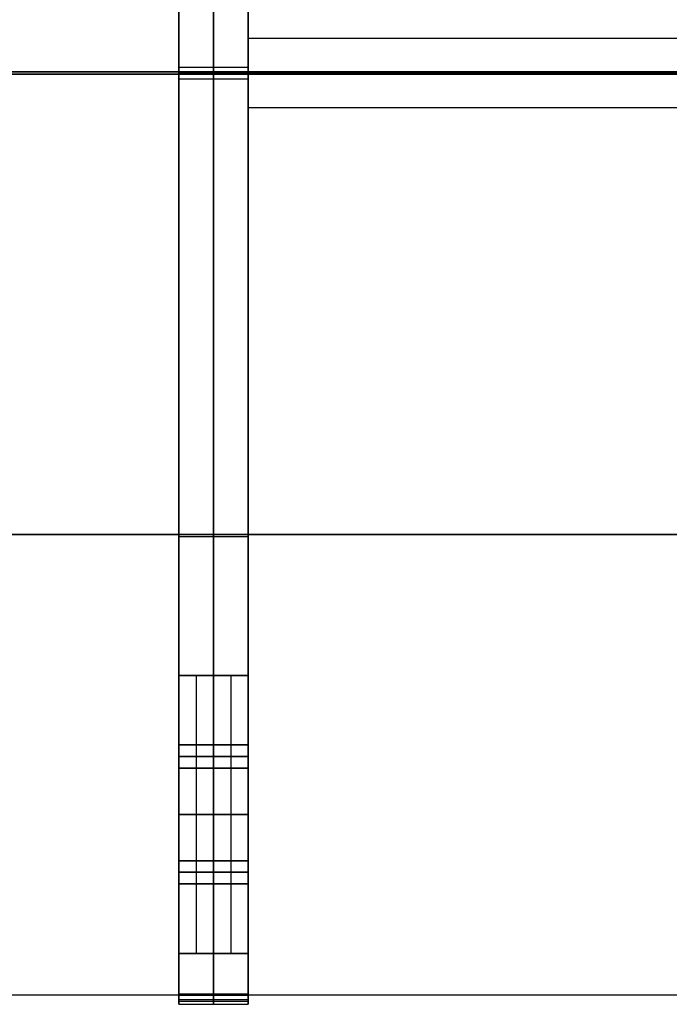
# Model space of a CAD drawing. Header units: millimetres. Extents: x -1100 to 1100, y -404 to 400.
# Tile 6 of 8: x 539 to 820, y -404 to 21. Entities that reach past the tile are written whole.
import ezdxf

# ---------------------------------------------------------------- set-up
doc = ezdxf.new("R2010")
doc.units = ezdxf.units.MM
doc.layers.add('Défaut', color=7, linetype='Continuous', true_color=0x000000)

msp = doc.modelspace()

# ---------------------------------------------------------------- linework, layer by layer
at = {"layer": 'Défaut'}
for p, q in [((622.71, 378.41, 700.04), (622.71, -381.59, 700.04)), ((622.71, 378.41, 580.04), (622.71, -381.59, 580.04)), ((622.71, 378.41, 320.04), (622.71, -381.59, 320.04)), ((622.71, 378.41, 200.04), (622.71, -381.59, 200.04)), ((1100, -1.09, 719.82), (-1100, -1.09, 719.82)), ((1100, -2.09, 719.82), (-1100, -2.09, 719.82)), ((607.69, -1.59, 700.32), (607.69, -1.59, 714.32)), ((637.71, -1.59, 700.04), (607.71, -1.59, 700.04)), ((637.71, -1.59, 580.04), (607.71, -1.59, 580.04)), ((637.71, -1.59, 320.04), (607.71, -1.59, 320.04)), ((637.71, -1.59, 200.04), (607.71, -1.59, 200.04)), ((637.69, -1.59, 700.32), (637.69, -1.59, 714.32)), ((978.25, -1.59, 320.04), (637.71, -1.59, 320.04)), ((978.25, -1.59, 200.04), (637.71, -1.59, 200.04)), ((978.25, -1.59, 700.04), (637.71, -1.59, 700.04)), ((978.25, -1.59, 580.04), (637.71, -1.59, 580.04)), ((-1100, -200.84, 704.82), (1100, -200.84, 704.82)), ((1100, -200.84, 734.82), (-1100, -200.84, 734.82)), ((607.71, -261.59, 350.04), (637.71, -261.59, 350.04)), ((622.71, -261.59, 0.04), (622.71, -261.59, 200.04)), ((622.71, -261.59, 280.99), (622.71, -261.59, 700.04)), ((607.71, -291.59, 615.04), (637.71, -291.59, 615.04)), ((607.71, -301.59, 615.04), (607.71, -291.59, 615.04)), ((607.71, -291.59, 235.04), (637.71, -291.59, 235.04)), ((607.71, -301.59, 235.04), (607.71, -291.59, 235.04)), ((622.71, -291.59, 615.04), (607.71, -291.59, 615.04)), ((622.71, -291.59, 235.04), (607.71, -291.59, 235.04)), ((607.71, -291.59, 235.04), (607.71, -301.59, 235.04)), ((607.71, -291.59, 615.04), (607.71, -301.59, 615.04)), ((622.71, -301.59, 610.04), (622.71, -291.59, 610.04)), ((622.71, -291.59, 620.04), (622.71, -291.59, 610.04)), ((622.71, -301.59, 620.04), (622.71, -291.59, 620.04)), ((622.71, -301.59, 230.04), (622.71, -291.59, 230.04)), ((622.71, -291.59, 240.04), (622.71, -291.59, 230.04)), ((622.71, -301.59, 240.04), (622.71, -291.59, 240.04)), ((622.71, -291.59, 610.04), (622.71, -301.59, 610.04)), ((622.71, -291.59, 620.04), (622.71, -291.59, 610.04)), ((637.71, -291.59, 615.04), (622.71, -291.59, 615.04)), ((622.71, -301.59, 620.04), (622.71, -291.59, 620.04)), ((622.71, -291.59, 230.04), (622.71, -301.59, 230.04)), ((622.71, -291.59, 240.04), (622.71, -291.59, 230.04)), ((622.71, -301.59, 240.04), (622.71, -291.59, 240.04)), ((637.71, -291.59, 235.04), (622.71, -291.59, 235.04)), ((637.71, -291.59, 615.04), (637.71, -301.59, 615.04)), ((637.71, -291.59, 235.04), (637.71, -301.59, 235.04)), ((637.71, -291.59, 235.04), (637.71, -301.59, 235.04)), ((637.71, -291.59, 615.04), (637.71, -301.59, 615.04)), ((607.71, -296.59, 610.04), (637.71, -296.59, 610.04)), ((637.71, -296.59, 620.04), (607.71, -296.59, 620.04)), ((607.71, -296.59, 610.04), (607.71, -296.59, 620.04)), ((607.71, -296.59, 230.04), (637.71, -296.59, 230.04)), ((637.71, -296.59, 240.04), (607.71, -296.59, 240.04)), ((607.71, -296.59, 230.04), (607.71, -296.59, 240.04)), ((622.71, -296.59, 610.04), (607.71, -296.59, 610.04)), ((622.71, -296.59, 620.04), (607.71, -296.59, 620.04)), ((622.71, -296.59, 230.04), (607.71, -296.59, 230.04)), ((622.71, -296.59, 240.04), (607.71, -296.59, 240.04)), ((607.71, -296.59, 240.04), (607.71, -296.59, 230.04)), ((607.71, -296.59, 620.04), (607.71, -296.59, 610.04)), ((637.71, -296.59, 610.04), (622.71, -296.59, 610.04)), ((637.71, -296.59, 620.04), (622.71, -296.59, 620.04)), ((637.71, -296.59, 230.04), (622.71, -296.59, 230.04)), ((637.71, -296.59, 240.04), (622.71, -296.59, 240.04)), ((637.71, -296.59, 610.04), (637.71, -296.59, 620.04)), ((637.71, -296.59, 230.04), (637.71, -296.59, 240.04)), ((637.71, -296.59, 240.04), (637.71, -296.59, 230.04)), ((637.71, -296.59, 620.04), (637.71, -296.59, 610.04)), ((607.71, -301.59, 615.04), (637.71, -301.59, 615.04)), ((607.71, -301.59, 235.04), (637.71, -301.59, 235.04)), ((622.71, -301.59, 615.04), (607.71, -301.59, 615.04)), ((622.71, -301.59, 235.04), (607.71, -301.59, 235.04)), ((622.71, -301.59, 610.04), (622.71, -301.59, 620.04)), ((622.71, -301.59, 230.04), (622.71, -301.59, 240.04)), ((622.71, -301.59, 610.04), (622.71, -301.59, 620.04)), ((637.71, -301.59, 615.04), (622.71, -301.59, 615.04)), ((622.71, -301.59, 230.04), (622.71, -301.59, 240.04)), ((637.71, -301.59, 235.04), (622.71, -301.59, 235.04)), ((607.71, -341.59, 665.04), (637.71, -341.59, 665.04)), ((607.71, -351.59, 665.04), (607.71, -341.59, 665.04)), ((607.71, -341.59, 285.04), (637.71, -341.59, 285.04)), ((607.71, -351.59, 285.04), (607.71, -341.59, 285.04)), ((607.71, -341.59, 665.04), (622.71, -341.59, 665.04)), ((607.71, -341.59, 285.04), (622.71, -341.59, 285.04)), ((607.71, -341.59, 285.04), (607.71, -351.59, 285.04)), ((607.71, -341.59, 665.04), (607.71, -351.59, 665.04)), ((622.71, -351.59, 670.04), (622.71, -341.59, 670.04)), ((622.71, -341.59, 670.04), (622.71, -341.59, 660.04)), ((622.71, -351.59, 660.04), (622.71, -341.59, 660.04)), ((622.71, -351.59, 290.04), (622.71, -341.59, 290.04)), ((622.71, -341.59, 290.04), (622.71, -341.59, 280.04)), ((622.71, -351.59, 280.04), (622.71, -341.59, 280.04)), ((622.71, -341.59, 670.04), (622.71, -351.59, 670.04)), ((622.71, -341.59, 660.04), (622.71, -341.59, 670.04)), ((622.71, -341.59, 665.04), (637.71, -341.59, 665.04)), ((622.71, -351.59, 660.04), (622.71, -341.59, 660.04)), ((622.71, -341.59, 290.04), (622.71, -351.59, 290.04)), ((622.71, -341.59, 280.04), (622.71, -341.59, 290.04)), ((622.71, -351.59, 280.04), (622.71, -341.59, 280.04)), ((622.71, -341.59, 285.04), (637.71, -341.59, 285.04)), ((637.71, -341.59, 665.04), (637.71, -351.59, 665.04)), ((637.71, -341.59, 285.04), (637.71, -351.59, 285.04)), ((637.71, -341.59, 285.04), (637.71, -351.59, 285.04)), ((637.71, -341.59, 665.04), (637.71, -351.59, 665.04)), ((637.71, -346.59, 670.04), (607.71, -346.59, 670.04)), ((607.71, -346.59, 660.04), (637.71, -346.59, 660.04)), ((607.71, -346.59, 660.04), (607.71, -346.59, 670.04)), ((637.71, -346.59, 290.04), (607.71, -346.59, 290.04)), ((607.71, -346.59, 280.04), (637.71, -346.59, 280.04)), ((607.71, -346.59, 280.04), (607.71, -346.59, 290.04)), ((607.71, -346.59, 670.04), (622.71, -346.59, 670.04)), ((607.71, -346.59, 660.04), (622.71, -346.59, 660.04)), ((607.71, -346.59, 290.04), (622.71, -346.59, 290.04)), ((607.71, -346.59, 280.04), (622.71, -346.59, 280.04)), ((607.71, -346.59, 290.04), (607.71, -346.59, 280.04)), ((607.71, -346.59, 670.04), (607.71, -346.59, 660.04)), ((622.71, -346.59, 670.04), (637.71, -346.59, 670.04)), ((622.71, -346.59, 660.04), (637.71, -346.59, 660.04)), ((622.71, -346.59, 290.04), (637.71, -346.59, 290.04)), ((622.71, -346.59, 280.04), (637.71, -346.59, 280.04)), ((637.71, -346.59, 660.04), (637.71, -346.59, 670.04)), ((637.71, -346.59, 280.04), (637.71, -346.59, 290.04)), ((637.71, -346.59, 290.04), (637.71, -346.59, 280.04)), ((637.71, -346.59, 670.04), (637.71, -346.59, 660.04)), ((607.71, -351.59, 665.04), (637.71, -351.59, 665.04)), ((607.71, -351.59, 285.04), (637.71, -351.59, 285.04)), ((607.71, -351.59, 665.04), (622.71, -351.59, 665.04)), ((607.71, -351.59, 285.04), (622.71, -351.59, 285.04)), ((622.71, -351.59, 660.04), (622.71, -351.59, 670.04)), ((622.71, -351.59, 280.04), (622.71, -351.59, 290.04)), ((622.71, -351.59, 670.04), (622.71, -351.59, 660.04)), ((622.71, -351.59, 665.04), (637.71, -351.59, 665.04)), ((622.71, -351.59, 290.04), (622.71, -351.59, 280.04)), ((622.71, -351.59, 285.04), (637.71, -351.59, 285.04)), ((607.71, -381.59, 350.04), (637.71, -381.59, 350.04)), ((622.71, -381.59, 0.04), (622.71, -381.59, 200.04)), ((622.71, -381.59, 280.99), (622.71, -381.59, 700.04)), ((1100, -399.59, 719.82), (-1100, -399.59, 719.82)), ((607.69, -403.59, 716.32), (607.69, -399.59, 716.32)), ((637.69, -403.59, 716.32), (637.69, -399.59, 716.32))]:
    msp.add_line(p, q, dxfattribs=at)
for points in [[(607.69, -399.09, 700.32), (607.69, -1.59, 700.32), (607.69, 395.91, 700.32)], [(607.69, 395.91, 704.32), (607.69, 198.41, 704.32), (607.69, 0.91, 704.32)], [(622.69, -399.09, 700.32), (622.69, -1.59, 700.32), (622.69, 395.91, 700.32)], [(622.69, 395.91, 704.32), (622.69, 198.41, 704.32), (622.69, 0.91, 704.32)], [(637.69, -399.09, 700.32), (637.69, -1.59, 700.32), (637.69, 395.91, 700.32)], [(637.69, 395.91, 704.32), (637.69, 198.41, 704.32), (637.69, 0.91, 704.32)], [(637.71, 378.41, 700.04), (637.71, -1.59, 700.04), (637.71, -381.59, 700.04)], [(637.71, 378.41, 580.04), (637.71, -1.59, 580.04), (637.71, -381.59, 580.04)], [(637.71, 378.41, 640.04), (637.71, -1.59, 640.04), (637.71, -381.59, 640.04)], [(637.71, 378.41, 320.04), (637.71, -1.59, 320.04), (637.71, -381.59, 320.04)], [(637.71, 378.41, 200.04), (637.71, -1.59, 200.04), (637.71, -381.59, 200.04)], [(637.71, 378.41, 260.04), (637.71, -1.59, 260.04), (637.71, -381.59, 260.04)], [(607.71, -261.59, 700.04), (607.71, -1.59, 700.04), (607.71, 258.41, 700.04)], [(607.71, -261.59, 580.04), (607.71, -1.59, 580.04), (607.71, 258.41, 580.04)], [(607.71, -261.59, 640.04), (607.71, -1.59, 640.04), (607.71, 258.41, 640.04)], [(607.71, -261.59, 320.04), (607.71, -1.59, 320.04), (607.71, 258.41, 320.04)], [(607.71, -261.59, 200.04), (607.71, -1.59, 200.04), (607.71, 258.41, 200.04)], [(607.71, -261.59, 260.04), (607.71, -1.59, 260.04), (607.71, 258.41, 260.04)], [(637.71, -16.59, 320.04), (637.71, -1.59, 320.04), (637.71, 13.41, 320.04)], [(637.71, 13.41, 320.04), (637.71, 13.41, 260.04), (637.71, 13.41, 200.04)], [(637.71, -16.59, 200.04), (637.71, -1.59, 200.04), (637.71, 13.41, 200.04)], [(637.71, 13.41, 320.04), (827.71, 13.41, 320.04), (1017.71, 13.41, 320.04)], [(637.71, 13.41, 200.04), (827.71, 13.41, 200.04), (1017.71, 13.41, 200.04)], [(637.71, -16.59, 260.04), (637.71, -1.59, 260.04), (637.71, 13.41, 260.04)], [(637.71, 13.41, 260.04), (827.71, 13.41, 260.04), (1017.71, 13.41, 260.04)], [(637.71, -16.59, 700.04), (637.71, -1.59, 700.04), (637.71, 13.41, 700.04)], [(637.71, 13.41, 700.04), (637.71, 13.41, 640.04), (637.71, 13.41, 580.04)], [(637.71, -16.59, 580.04), (637.71, -1.59, 580.04), (637.71, 13.41, 580.04)], [(637.71, 13.41, 700.04), (827.71, 13.41, 700.04), (1017.71, 13.41, 700.04)], [(637.71, 13.41, 580.04), (827.71, 13.41, 580.04), (1017.71, 13.41, 580.04)], [(637.71, -16.59, 640.04), (637.71, -1.59, 640.04), (637.71, 13.41, 640.04)], [(637.71, 13.41, 640.04), (827.71, 13.41, 640.04), (1017.71, 13.41, 640.04)], [(607.69, 0.91, 704.32), (622.69, 0.91, 704.32), (637.69, 0.91, 704.32)], [(607.69, 0.91, 704.32), (607.69, 0.91, 709.32), (607.69, 0.91, 714.32)], [(607.69, 0.91, 714.32), (622.69, 0.91, 714.32), (637.69, 0.91, 714.32)], [(607.69, 0.91, 714.32), (607.69, -1.59, 714.32), (607.69, -4.09, 714.32)], [(607.69, 0.91, 709.32), (622.69, 0.91, 709.32), (637.69, 0.91, 709.32)], [(622.69, 0.91, 704.32), (622.69, 0.91, 709.32), (622.69, 0.91, 714.32)], [(622.69, 0.91, 714.32), (622.69, -1.59, 714.32), (622.69, -4.09, 714.32)], [(637.69, 0.91, 704.32), (637.69, 0.91, 709.32), (637.69, 0.91, 714.32)], [(637.69, 0.91, 714.32), (637.69, -1.59, 714.32), (637.69, -4.09, 714.32)], [(-1100, -1.09, 704.82), (0, -1.09, 704.82), (1100, -1.09, 704.82)], [(1100, -1.09, 734.82), (0, -1.09, 734.82), (-1100, -1.09, 734.82)], [(-1100, -2.09, 704.82), (0, -2.09, 704.82), (1100, -2.09, 704.82)], [(1100, -2.09, 734.82), (0, -2.09, 734.82), (-1100, -2.09, 734.82)], [(607.69, -1.59, 700.32), (622.69, -1.59, 700.32), (637.69, -1.59, 700.32)], [(607.69, -1.59, 714.32), (622.69, -1.59, 714.32), (637.69, -1.59, 714.32)], [(607.69, -4.09, 714.32), (622.69, -4.09, 714.32), (637.69, -4.09, 714.32)], [(607.69, -4.09, 714.32), (607.69, -4.09, 709.32), (607.69, -4.09, 704.32)], [(607.69, -4.09, 704.32), (622.69, -4.09, 704.32), (637.69, -4.09, 704.32)], [(607.69, -4.09, 704.32), (607.69, -201.59, 704.32), (607.69, -399.09, 704.32)], [(607.69, -4.09, 709.32), (622.69, -4.09, 709.32), (637.69, -4.09, 709.32)], [(607.71, -1.59, 700.04), (607.71, -1.59, 640.04), (607.71, -1.59, 580.04)], [(607.71, -1.59, 320.04), (607.71, -1.59, 260.04), (607.71, -1.59, 200.04)], [(622.69, -4.09, 714.32), (622.69, -4.09, 709.32), (622.69, -4.09, 704.32)], [(622.69, -4.09, 704.32), (622.69, -201.59, 704.32), (622.69, -399.09, 704.32)], [(637.69, -4.09, 714.32), (637.69, -4.09, 709.32), (637.69, -4.09, 704.32)], [(637.69, -4.09, 704.32), (637.69, -201.59, 704.32), (637.69, -399.09, 704.32)], [(637.71, -1.59, 320.04), (637.71, -1.59, 260.04), (637.71, -1.59, 200.04)], [(637.71, -1.59, 700.04), (637.71, -1.59, 640.04), (637.71, -1.59, 580.04)], [(637.71, -1.59, 700.04), (637.71, -1.59, 640.04), (637.71, -1.59, 580.04)], [(637.71, -1.59, 320.04), (637.71, -1.59, 260.04), (637.71, -1.59, 200.04)], [(897.71, -16.59, 320.04), (767.71, -16.59, 320.04), (637.71, -16.59, 320.04)], [(637.71, -16.59, 320.04), (637.71, -16.59, 260.04), (637.71, -16.59, 200.04)], [(897.71, -16.59, 200.04), (767.71, -16.59, 200.04), (637.71, -16.59, 200.04)], [(897.71, -16.59, 260.04), (767.71, -16.59, 260.04), (637.71, -16.59, 260.04)], [(897.71, -16.59, 700.04), (767.71, -16.59, 700.04), (637.71, -16.59, 700.04)], [(637.71, -16.59, 700.04), (637.71, -16.59, 640.04), (637.71, -16.59, 580.04)], [(897.71, -16.59, 580.04), (767.71, -16.59, 580.04), (637.71, -16.59, 580.04)], [(897.71, -16.59, 640.04), (767.71, -16.59, 640.04), (637.71, -16.59, 640.04)], [(767.71, -16.59, 320.04), (767.71, -16.59, 260.04), (767.71, -16.59, 200.04)], [(767.71, -16.59, 700.04), (767.71, -16.59, 640.04), (767.71, -16.59, 580.04)], [(607.69, -201.59, 704.32), (622.69, -201.59, 704.32), (637.69, -201.59, 704.32)], [(622.71, -261.59, 700.04), (615.21, -261.59, 700.04), (607.71, -261.59, 700.04)], [(607.71, -261.59, 700.04), (607.71, -261.59, 640.04), (607.71, -261.59, 580.04)], [(622.71, -261.59, 580.04), (615.21, -261.59, 580.04), (607.71, -261.59, 580.04)], [(622.71, -261.59, 640.04), (615.21, -261.59, 640.04), (607.71, -261.59, 640.04)], [(622.71, -261.59, 700.04), (615.21, -261.59, 700.04), (607.71, -261.59, 700.04)], [(607.71, -261.59, 700.04), (607.71, -321.59, 700.04), (607.71, -381.59, 700.04)], [(607.71, -261.59, 700.04), (607.71, -261.59, 350.04), (607.71, -261.59, 0.04)], [(607.71, -261.59, 0.04), (607.71, -321.59, 0.04), (607.71, -381.59, 0.04)], [(607.71, -261.59, 0.04), (622.71, -261.59, 0.04), (637.71, -261.59, 0.04)], [(607.71, -261.59, 350.04), (607.71, -321.59, 350.04), (607.71, -381.59, 350.04)], [(622.71, -261.59, 320.04), (615.21, -261.59, 320.04), (607.71, -261.59, 320.04)], [(607.71, -261.59, 320.04), (607.71, -261.59, 260.04), (607.71, -261.59, 200.04)], [(622.71, -261.59, 200.04), (615.21, -261.59, 200.04), (607.71, -261.59, 200.04)], [(622.71, -261.59, 260.04), (615.21, -261.59, 260.04), (607.71, -261.59, 260.04)], [(615.21, -261.59, 700.04), (615.21, -261.59, 640.04), (615.21, -261.59, 580.04)], [(615.21, -261.59, 700.04), (615.21, -321.59, 700.04), (615.21, -381.59, 700.04)], [(615.21, -261.59, 320.04), (615.21, -261.59, 260.04), (615.21, -261.59, 200.04)], [(622.71, -381.59, 700.04), (622.71, -321.59, 700.04), (622.71, -261.59, 700.04)], [(622.71, -261.59, 700.04), (622.71, -261.59, 640.04), (622.71, -261.59, 580.04)], [(622.71, -381.59, 580.04), (622.71, -321.59, 580.04), (622.71, -261.59, 580.04)], [(622.71, -381.59, 640.04), (622.71, -321.59, 640.04), (622.71, -261.59, 640.04)], [(637.71, -261.59, 580.04), (630.21, -261.59, 580.04), (622.71, -261.59, 580.04)], [(622.71, -261.59, 580.04), (622.71, -321.59, 580.04), (622.71, -381.59, 580.04)], [(622.71, -261.59, 580.04), (622.71, -261.59, 640.04), (622.71, -261.59, 700.04)], [(622.71, -261.59, 700.04), (622.71, -321.59, 700.04), (622.71, -381.59, 700.04)], [(637.71, -261.59, 200.04), (630.21, -261.59, 200.04), (622.71, -261.59, 200.04)], [(622.71, -261.59, 200.04), (622.71, -321.59, 200.04), (622.71, -381.59, 200.04)], [(622.71, -261.59, 200.04), (622.71, -261.59, 260.04), (622.71, -261.59, 320.04)], [(622.71, -261.59, 320.04), (622.71, -321.59, 320.04), (622.71, -381.59, 320.04)], [(622.71, -261.59, 320.04), (630.21, -261.59, 320.04), (637.71, -261.59, 320.04)], [(622.71, -261.59, 640.04), (622.71, -321.59, 640.04), (622.71, -381.59, 640.04)], [(622.71, -261.59, 0.04), (622.71, -321.59, 0.04), (622.71, -381.59, 0.04)], [(622.71, -261.59, 260.04), (622.71, -321.59, 260.04), (622.71, -381.59, 260.04)], [(622.71, -381.59, 320.04), (622.71, -321.59, 320.04), (622.71, -261.59, 320.04)], [(622.71, -261.59, 320.04), (622.71, -261.59, 260.04), (622.71, -261.59, 200.04)], [(622.71, -381.59, 200.04), (622.71, -321.59, 200.04), (622.71, -261.59, 200.04)], [(622.71, -381.59, 260.04), (622.71, -321.59, 260.04), (622.71, -261.59, 260.04)], [(630.21, -261.59, 580.04), (630.21, -321.59, 580.04), (630.21, -381.59, 580.04)], [(630.21, -261.59, 200.04), (630.21, -321.59, 200.04), (630.21, -381.59, 200.04)], [(630.21, -261.59, 320.04), (630.21, -321.59, 320.04), (630.21, -381.59, 320.04)], [(637.71, -261.59, 320.04), (637.71, -261.59, 450.04), (637.71, -261.59, 580.04)], [(637.71, -261.59, 580.04), (637.71, -321.59, 580.04), (637.71, -381.59, 580.04)], [(637.71, -261.59, 320.04), (637.71, -321.59, 320.04), (637.71, -381.59, 320.04)], [(637.71, -261.59, 0.04), (637.71, -321.59, 0.04), (637.71, -381.59, 0.04)], [(637.71, -261.59, 0.04), (637.71, -261.59, 100.04), (637.71, -261.59, 200.04)], [(637.71, -261.59, 200.04), (637.71, -321.59, 200.04), (637.71, -381.59, 200.04)], [(637.71, -261.59, 450.04), (637.71, -321.59, 450.04), (637.71, -381.59, 450.04)], [(637.71, -261.59, 100.04), (637.71, -321.59, 100.04), (637.71, -381.59, 100.04)], [(607.71, -291.59, 610.04), (607.71, -296.59, 610.04), (607.71, -301.59, 610.04)], [(637.71, -291.59, 610.04), (622.71, -291.59, 610.04), (607.71, -291.59, 610.04)], [(607.71, -291.59, 620.04), (607.71, -291.59, 615.04), (607.71, -291.59, 610.04)], [(637.71, -291.59, 620.04), (622.71, -291.59, 620.04), (607.71, -291.59, 620.04)], [(607.71, -301.59, 620.04), (607.71, -296.59, 620.04), (607.71, -291.59, 620.04)], [(607.71, -291.59, 230.04), (607.71, -296.59, 230.04), (607.71, -301.59, 230.04)], [(637.71, -291.59, 230.04), (622.71, -291.59, 230.04), (607.71, -291.59, 230.04)], [(607.71, -291.59, 240.04), (607.71, -291.59, 235.04), (607.71, -291.59, 230.04)], [(637.71, -291.59, 240.04), (622.71, -291.59, 240.04), (607.71, -291.59, 240.04)], [(607.71, -301.59, 240.04), (607.71, -296.59, 240.04), (607.71, -291.59, 240.04)], [(607.71, -301.59, 610.04), (607.71, -296.59, 610.04), (607.71, -291.59, 610.04)], [(607.71, -291.59, 610.04), (607.71, -291.59, 615.04), (607.71, -291.59, 620.04)], [(607.71, -291.59, 620.04), (607.71, -296.59, 620.04), (607.71, -301.59, 620.04)], [(607.71, -291.59, 610.04), (615.21, -291.59, 610.04), (622.71, -291.59, 610.04)], [(607.71, -291.59, 620.04), (615.21, -291.59, 620.04), (622.71, -291.59, 620.04)], [(607.71, -301.59, 230.04), (607.71, -296.59, 230.04), (607.71, -291.59, 230.04)], [(607.71, -291.59, 230.04), (607.71, -291.59, 235.04), (607.71, -291.59, 240.04)], [(607.71, -291.59, 240.04), (607.71, -296.59, 240.04), (607.71, -301.59, 240.04)], [(607.71, -291.59, 230.04), (615.21, -291.59, 230.04), (622.71, -291.59, 230.04)], [(607.71, -291.59, 240.04), (615.21, -291.59, 240.04), (622.71, -291.59, 240.04)], [(607.71, -291.59, 230.04), (607.71, -291.59, 235.04), (607.71, -291.59, 240.04)], [(607.71, -291.59, 240.04), (622.71, -291.59, 240.04), (637.71, -291.59, 240.04)], [(607.71, -291.59, 230.04), (622.71, -291.59, 230.04), (637.71, -291.59, 230.04)], [(607.71, -291.59, 240.04), (607.71, -296.59, 240.04), (607.71, -301.59, 240.04)], [(607.71, -301.59, 230.04), (607.71, -296.59, 230.04), (607.71, -291.59, 230.04)], [(607.71, -291.59, 235.04), (622.71, -291.59, 235.04), (637.71, -291.59, 235.04)], [(607.71, -301.59, 610.04), (607.71, -296.59, 610.04), (607.71, -291.59, 610.04)], [(607.71, -291.59, 610.04), (622.71, -291.59, 610.04), (637.71, -291.59, 610.04)], [(607.71, -291.59, 610.04), (607.71, -291.59, 615.04), (607.71, -291.59, 620.04)], [(607.71, -291.59, 620.04), (622.71, -291.59, 620.04), (637.71, -291.59, 620.04)], [(607.71, -291.59, 620.04), (607.71, -296.59, 620.04), (607.71, -301.59, 620.04)], [(607.71, -291.59, 615.04), (622.71, -291.59, 615.04), (637.71, -291.59, 615.04)], [(622.71, -301.59, 610.04), (622.71, -296.59, 610.04), (622.71, -291.59, 610.04)], [(622.71, -291.59, 610.04), (622.71, -291.59, 615.04), (622.71, -291.59, 620.04)], [(622.71, -291.59, 620.04), (622.71, -296.59, 620.04), (622.71, -301.59, 620.04)], [(622.71, -291.59, 610.04), (630.21, -291.59, 610.04), (637.71, -291.59, 610.04)], [(622.71, -291.59, 620.04), (630.21, -291.59, 620.04), (637.71, -291.59, 620.04)], [(622.71, -291.59, 610.04), (622.71, -296.59, 610.04), (622.71, -301.59, 610.04)], [(622.71, -291.59, 620.04), (622.71, -291.59, 615.04), (622.71, -291.59, 610.04)], [(622.71, -301.59, 620.04), (622.71, -296.59, 620.04), (622.71, -291.59, 620.04)], [(622.71, -291.59, 230.04), (622.71, -296.59, 230.04), (622.71, -301.59, 230.04)], [(622.71, -291.59, 240.04), (622.71, -291.59, 235.04), (622.71, -291.59, 230.04)], [(622.71, -301.59, 240.04), (622.71, -296.59, 240.04), (622.71, -291.59, 240.04)], [(622.71, -301.59, 230.04), (622.71, -296.59, 230.04), (622.71, -291.59, 230.04)], [(622.71, -291.59, 230.04), (622.71, -291.59, 235.04), (622.71, -291.59, 240.04)], [(622.71, -291.59, 240.04), (622.71, -296.59, 240.04), (622.71, -301.59, 240.04)], [(622.71, -291.59, 230.04), (630.21, -291.59, 230.04), (637.71, -291.59, 230.04)], [(622.71, -291.59, 240.04), (630.21, -291.59, 240.04), (637.71, -291.59, 240.04)], [(622.71, -291.59, 230.04), (622.71, -291.59, 235.04), (622.71, -291.59, 240.04)], [(622.71, -291.59, 240.04), (622.71, -296.59, 240.04), (622.71, -301.59, 240.04)], [(622.71, -301.59, 230.04), (622.71, -296.59, 230.04), (622.71, -291.59, 230.04)], [(622.71, -301.59, 610.04), (622.71, -296.59, 610.04), (622.71, -291.59, 610.04)], [(622.71, -291.59, 610.04), (622.71, -291.59, 615.04), (622.71, -291.59, 620.04)], [(622.71, -291.59, 620.04), (622.71, -296.59, 620.04), (622.71, -301.59, 620.04)], [(637.71, -301.59, 610.04), (637.71, -296.59, 610.04), (637.71, -291.59, 610.04)], [(637.71, -291.59, 610.04), (637.71, -291.59, 615.04), (637.71, -291.59, 620.04)], [(637.71, -291.59, 620.04), (637.71, -296.59, 620.04), (637.71, -301.59, 620.04)], [(637.71, -301.59, 230.04), (637.71, -296.59, 230.04), (637.71, -291.59, 230.04)], [(637.71, -291.59, 230.04), (637.71, -291.59, 235.04), (637.71, -291.59, 240.04)], [(637.71, -291.59, 240.04), (637.71, -296.59, 240.04), (637.71, -301.59, 240.04)], [(637.71, -291.59, 610.04), (637.71, -296.59, 610.04), (637.71, -301.59, 610.04)], [(637.71, -291.59, 620.04), (637.71, -291.59, 615.04), (637.71, -291.59, 610.04)], [(637.71, -301.59, 620.04), (637.71, -296.59, 620.04), (637.71, -291.59, 620.04)], [(637.71, -291.59, 230.04), (637.71, -296.59, 230.04), (637.71, -301.59, 230.04)], [(637.71, -291.59, 240.04), (637.71, -291.59, 235.04), (637.71, -291.59, 230.04)], [(637.71, -301.59, 240.04), (637.71, -296.59, 240.04), (637.71, -291.59, 240.04)], [(637.71, -291.59, 230.04), (637.71, -291.59, 235.04), (637.71, -291.59, 240.04)], [(637.71, -291.59, 240.04), (637.71, -296.59, 240.04), (637.71, -301.59, 240.04)], [(637.71, -301.59, 230.04), (637.71, -296.59, 230.04), (637.71, -291.59, 230.04)], [(637.71, -301.59, 610.04), (637.71, -296.59, 610.04), (637.71, -291.59, 610.04)], [(637.71, -291.59, 610.04), (637.71, -291.59, 615.04), (637.71, -291.59, 620.04)], [(637.71, -291.59, 620.04), (637.71, -296.59, 620.04), (637.71, -301.59, 620.04)], [(607.71, -296.59, 240.04), (622.71, -296.59, 240.04), (637.71, -296.59, 240.04)], [(607.71, -296.59, 230.04), (622.71, -296.59, 230.04), (637.71, -296.59, 230.04)], [(607.71, -296.59, 610.04), (622.71, -296.59, 610.04), (637.71, -296.59, 610.04)], [(607.71, -296.59, 620.04), (622.71, -296.59, 620.04), (637.71, -296.59, 620.04)], [(607.71, -301.59, 610.04), (607.71, -301.59, 615.04), (607.71, -301.59, 620.04)], [(607.71, -301.59, 620.04), (622.71, -301.59, 620.04), (637.71, -301.59, 620.04)], [(637.71, -301.59, 610.04), (622.71, -301.59, 610.04), (607.71, -301.59, 610.04)], [(607.71, -301.59, 230.04), (607.71, -301.59, 235.04), (607.71, -301.59, 240.04)], [(607.71, -301.59, 240.04), (622.71, -301.59, 240.04), (637.71, -301.59, 240.04)], [(637.71, -301.59, 230.04), (622.71, -301.59, 230.04), (607.71, -301.59, 230.04)], [(607.71, -301.59, 620.04), (607.71, -301.59, 615.04), (607.71, -301.59, 610.04)], [(622.71, -301.59, 620.04), (615.21, -301.59, 620.04), (607.71, -301.59, 620.04)], [(607.71, -301.59, 610.04), (615.21, -301.59, 610.04), (622.71, -301.59, 610.04)], [(607.71, -301.59, 240.04), (607.71, -301.59, 235.04), (607.71, -301.59, 230.04)], [(622.71, -301.59, 240.04), (615.21, -301.59, 240.04), (607.71, -301.59, 240.04)], [(607.71, -301.59, 230.04), (615.21, -301.59, 230.04), (622.71, -301.59, 230.04)], [(607.71, -301.59, 240.04), (622.71, -301.59, 240.04), (637.71, -301.59, 240.04)], [(607.71, -301.59, 240.04), (607.71, -301.59, 235.04), (607.71, -301.59, 230.04)], [(607.71, -301.59, 230.04), (622.71, -301.59, 230.04), (637.71, -301.59, 230.04)], [(607.71, -301.59, 235.04), (622.71, -301.59, 235.04), (637.71, -301.59, 235.04)], [(607.71, -301.59, 610.04), (622.71, -301.59, 610.04), (637.71, -301.59, 610.04)], [(607.71, -301.59, 620.04), (622.71, -301.59, 620.04), (637.71, -301.59, 620.04)], [(607.71, -301.59, 620.04), (607.71, -301.59, 615.04), (607.71, -301.59, 610.04)], [(607.71, -301.59, 615.04), (622.71, -301.59, 615.04), (637.71, -301.59, 615.04)], [(622.71, -301.59, 620.04), (622.71, -301.59, 615.04), (622.71, -301.59, 610.04)], [(637.71, -301.59, 620.04), (630.21, -301.59, 620.04), (622.71, -301.59, 620.04)], [(622.71, -301.59, 610.04), (630.21, -301.59, 610.04), (637.71, -301.59, 610.04)], [(622.71, -301.59, 610.04), (622.71, -301.59, 615.04), (622.71, -301.59, 620.04)], [(622.71, -301.59, 230.04), (622.71, -301.59, 235.04), (622.71, -301.59, 240.04)], [(622.71, -301.59, 240.04), (622.71, -301.59, 235.04), (622.71, -301.59, 230.04)], [(637.71, -301.59, 240.04), (630.21, -301.59, 240.04), (622.71, -301.59, 240.04)], [(622.71, -301.59, 230.04), (630.21, -301.59, 230.04), (637.71, -301.59, 230.04)], [(622.71, -301.59, 240.04), (622.71, -301.59, 235.04), (622.71, -301.59, 230.04)], [(622.71, -301.59, 620.04), (622.71, -301.59, 615.04), (622.71, -301.59, 610.04)], [(637.71, -301.59, 620.04), (637.71, -301.59, 615.04), (637.71, -301.59, 610.04)], [(637.71, -301.59, 240.04), (637.71, -301.59, 235.04), (637.71, -301.59, 230.04)], [(637.71, -301.59, 610.04), (637.71, -301.59, 615.04), (637.71, -301.59, 620.04)], [(637.71, -301.59, 230.04), (637.71, -301.59, 235.04), (637.71, -301.59, 240.04)], [(637.71, -301.59, 240.04), (637.71, -301.59, 235.04), (637.71, -301.59, 230.04)], [(637.71, -301.59, 620.04), (637.71, -301.59, 615.04), (637.71, -301.59, 610.04)], [(622.71, -321.59, 700.04), (615.21, -321.59, 700.04), (607.71, -321.59, 700.04)], [(607.71, -321.59, 700.04), (607.71, -321.59, 350.04), (607.71, -321.59, 0.04)], [(607.71, -321.59, 0.04), (622.71, -321.59, 0.04), (637.71, -321.59, 0.04)], [(622.71, -321.59, 700.04), (622.71, -321.59, 640.04), (622.71, -321.59, 580.04)], [(637.71, -321.59, 580.04), (630.21, -321.59, 580.04), (622.71, -321.59, 580.04)], [(622.71, -321.59, 580.04), (622.71, -321.59, 640.04), (622.71, -321.59, 700.04)], [(637.71, -321.59, 200.04), (630.21, -321.59, 200.04), (622.71, -321.59, 200.04)], [(622.71, -321.59, 200.04), (622.71, -321.59, 260.04), (622.71, -321.59, 320.04)], [(622.71, -321.59, 320.04), (630.21, -321.59, 320.04), (637.71, -321.59, 320.04)], [(622.71, -321.59, 320.04), (622.71, -321.59, 260.04), (622.71, -321.59, 200.04)], [(637.71, -321.59, 320.04), (637.71, -321.59, 450.04), (637.71, -321.59, 580.04)], [(637.71, -321.59, 0.04), (637.71, -321.59, 100.04), (637.71, -321.59, 200.04)], [(607.71, -351.59, 670.04), (607.71, -346.59, 670.04), (607.71, -341.59, 670.04)], [(607.71, -341.59, 670.04), (622.71, -341.59, 670.04), (637.71, -341.59, 670.04)], [(607.71, -341.59, 670.04), (607.71, -341.59, 665.04), (607.71, -341.59, 660.04)], [(607.71, -341.59, 660.04), (622.71, -341.59, 660.04), (637.71, -341.59, 660.04)], [(607.71, -341.59, 660.04), (607.71, -346.59, 660.04), (607.71, -351.59, 660.04)], [(607.71, -351.59, 290.04), (607.71, -346.59, 290.04), (607.71, -341.59, 290.04)], [(607.71, -341.59, 290.04), (622.71, -341.59, 290.04), (637.71, -341.59, 290.04)], [(607.71, -341.59, 290.04), (607.71, -341.59, 285.04), (607.71, -341.59, 280.04)], [(607.71, -341.59, 280.04), (622.71, -341.59, 280.04), (637.71, -341.59, 280.04)], [(607.71, -341.59, 280.04), (607.71, -346.59, 280.04), (607.71, -351.59, 280.04)], [(607.71, -341.59, 670.04), (607.71, -346.59, 670.04), (607.71, -351.59, 670.04)], [(607.71, -341.59, 660.04), (607.71, -341.59, 665.04), (607.71, -341.59, 670.04)], [(607.71, -351.59, 660.04), (607.71, -346.59, 660.04), (607.71, -341.59, 660.04)], [(622.71, -341.59, 670.04), (615.21, -341.59, 670.04), (607.71, -341.59, 670.04)], [(622.71, -341.59, 660.04), (615.21, -341.59, 660.04), (607.71, -341.59, 660.04)], [(607.71, -341.59, 290.04), (607.71, -346.59, 290.04), (607.71, -351.59, 290.04)], [(607.71, -341.59, 280.04), (607.71, -341.59, 285.04), (607.71, -341.59, 290.04)], [(607.71, -351.59, 280.04), (607.71, -346.59, 280.04), (607.71, -341.59, 280.04)], [(622.71, -341.59, 290.04), (615.21, -341.59, 290.04), (607.71, -341.59, 290.04)], [(622.71, -341.59, 280.04), (615.21, -341.59, 280.04), (607.71, -341.59, 280.04)], [(607.71, -351.59, 280.04), (607.71, -346.59, 280.04), (607.71, -341.59, 280.04)], [(607.71, -341.59, 280.04), (622.71, -341.59, 280.04), (637.71, -341.59, 280.04)], [(607.71, -341.59, 280.04), (607.71, -341.59, 285.04), (607.71, -341.59, 290.04)], [(607.71, -341.59, 290.04), (622.71, -341.59, 290.04), (637.71, -341.59, 290.04)], [(607.71, -341.59, 290.04), (607.71, -346.59, 290.04), (607.71, -351.59, 290.04)], [(607.71, -341.59, 285.04), (622.71, -341.59, 285.04), (637.71, -341.59, 285.04)], [(607.71, -351.59, 660.04), (607.71, -346.59, 660.04), (607.71, -341.59, 660.04)], [(607.71, -341.59, 660.04), (622.71, -341.59, 660.04), (637.71, -341.59, 660.04)], [(607.71, -341.59, 660.04), (607.71, -341.59, 665.04), (607.71, -341.59, 670.04)], [(607.71, -341.59, 670.04), (622.71, -341.59, 670.04), (637.71, -341.59, 670.04)], [(607.71, -341.59, 670.04), (607.71, -346.59, 670.04), (607.71, -351.59, 670.04)], [(607.71, -341.59, 665.04), (622.71, -341.59, 665.04), (637.71, -341.59, 665.04)], [(622.71, -341.59, 670.04), (622.71, -346.59, 670.04), (622.71, -351.59, 670.04)], [(622.71, -341.59, 660.04), (622.71, -341.59, 665.04), (622.71, -341.59, 670.04)], [(622.71, -351.59, 660.04), (622.71, -346.59, 660.04), (622.71, -341.59, 660.04)], [(637.71, -341.59, 670.04), (630.21, -341.59, 670.04), (622.71, -341.59, 670.04)], [(637.71, -341.59, 660.04), (630.21, -341.59, 660.04), (622.71, -341.59, 660.04)], [(622.71, -351.59, 670.04), (622.71, -346.59, 670.04), (622.71, -341.59, 670.04)], [(622.71, -341.59, 670.04), (622.71, -341.59, 665.04), (622.71, -341.59, 660.04)], [(622.71, -341.59, 660.04), (622.71, -346.59, 660.04), (622.71, -351.59, 660.04)], [(622.71, -351.59, 290.04), (622.71, -346.59, 290.04), (622.71, -341.59, 290.04)], [(622.71, -341.59, 290.04), (622.71, -341.59, 285.04), (622.71, -341.59, 280.04)], [(622.71, -341.59, 280.04), (622.71, -346.59, 280.04), (622.71, -351.59, 280.04)], [(622.71, -341.59, 290.04), (622.71, -346.59, 290.04), (622.71, -351.59, 290.04)], [(622.71, -341.59, 280.04), (622.71, -341.59, 285.04), (622.71, -341.59, 290.04)], [(622.71, -351.59, 280.04), (622.71, -346.59, 280.04), (622.71, -341.59, 280.04)], [(637.71, -341.59, 290.04), (630.21, -341.59, 290.04), (622.71, -341.59, 290.04)], [(637.71, -341.59, 280.04), (630.21, -341.59, 280.04), (622.71, -341.59, 280.04)], [(622.71, -351.59, 280.04), (622.71, -346.59, 280.04), (622.71, -341.59, 280.04)], [(622.71, -341.59, 280.04), (622.71, -341.59, 285.04), (622.71, -341.59, 290.04)], [(622.71, -341.59, 290.04), (622.71, -346.59, 290.04), (622.71, -351.59, 290.04)], [(622.71, -351.59, 660.04), (622.71, -346.59, 660.04), (622.71, -341.59, 660.04)], [(622.71, -341.59, 660.04), (622.71, -341.59, 665.04), (622.71, -341.59, 670.04)], [(622.71, -341.59, 670.04), (622.71, -346.59, 670.04), (622.71, -351.59, 670.04)], [(637.71, -341.59, 670.04), (637.71, -346.59, 670.04), (637.71, -351.59, 670.04)], [(637.71, -341.59, 660.04), (637.71, -341.59, 665.04), (637.71, -341.59, 670.04)], [(637.71, -351.59, 660.04), (637.71, -346.59, 660.04), (637.71, -341.59, 660.04)], [(637.71, -341.59, 290.04), (637.71, -346.59, 290.04), (637.71, -351.59, 290.04)], [(637.71, -341.59, 280.04), (637.71, -341.59, 285.04), (637.71, -341.59, 290.04)], [(637.71, -351.59, 280.04), (637.71, -346.59, 280.04), (637.71, -341.59, 280.04)], [(637.71, -351.59, 670.04), (637.71, -346.59, 670.04), (637.71, -341.59, 670.04)], [(637.71, -341.59, 670.04), (637.71, -341.59, 665.04), (637.71, -341.59, 660.04)], [(637.71, -341.59, 660.04), (637.71, -346.59, 660.04), (637.71, -351.59, 660.04)], [(637.71, -351.59, 290.04), (637.71, -346.59, 290.04), (637.71, -341.59, 290.04)], [(637.71, -341.59, 290.04), (637.71, -341.59, 285.04), (637.71, -341.59, 280.04)], [(637.71, -341.59, 280.04), (637.71, -346.59, 280.04), (637.71, -351.59, 280.04)], [(637.71, -351.59, 280.04), (637.71, -346.59, 280.04), (637.71, -341.59, 280.04)], [(637.71, -341.59, 280.04), (637.71, -341.59, 285.04), (637.71, -341.59, 290.04)], [(637.71, -341.59, 290.04), (637.71, -346.59, 290.04), (637.71, -351.59, 290.04)], [(637.71, -351.59, 660.04), (637.71, -346.59, 660.04), (637.71, -341.59, 660.04)], [(637.71, -341.59, 660.04), (637.71, -341.59, 665.04), (637.71, -341.59, 670.04)], [(637.71, -341.59, 670.04), (637.71, -346.59, 670.04), (637.71, -351.59, 670.04)], [(607.71, -346.59, 280.04), (622.71, -346.59, 280.04), (637.71, -346.59, 280.04)], [(607.71, -346.59, 290.04), (622.71, -346.59, 290.04), (637.71, -346.59, 290.04)], [(607.71, -346.59, 660.04), (622.71, -346.59, 660.04), (637.71, -346.59, 660.04)], [(607.71, -346.59, 670.04), (622.71, -346.59, 670.04), (637.71, -346.59, 670.04)], [(637.71, -351.59, 660.04), (622.71, -351.59, 660.04), (607.71, -351.59, 660.04)], [(607.71, -351.59, 660.04), (607.71, -351.59, 665.04), (607.71, -351.59, 670.04)], [(607.71, -351.59, 670.04), (622.71, -351.59, 670.04), (637.71, -351.59, 670.04)], [(637.71, -351.59, 280.04), (622.71, -351.59, 280.04), (607.71, -351.59, 280.04)], [(607.71, -351.59, 280.04), (607.71, -351.59, 285.04), (607.71, -351.59, 290.04)], [(607.71, -351.59, 290.04), (622.71, -351.59, 290.04), (637.71, -351.59, 290.04)], [(607.71, -351.59, 670.04), (607.71, -351.59, 665.04), (607.71, -351.59, 660.04)], [(607.71, -351.59, 660.04), (615.21, -351.59, 660.04), (622.71, -351.59, 660.04)], [(622.71, -351.59, 670.04), (615.21, -351.59, 670.04), (607.71, -351.59, 670.04)], [(607.71, -351.59, 290.04), (607.71, -351.59, 285.04), (607.71, -351.59, 280.04)], [(607.71, -351.59, 280.04), (615.21, -351.59, 280.04), (622.71, -351.59, 280.04)], [(622.71, -351.59, 290.04), (615.21, -351.59, 290.04), (607.71, -351.59, 290.04)], [(607.71, -351.59, 290.04), (607.71, -351.59, 285.04), (607.71, -351.59, 280.04)], [(607.71, -351.59, 280.04), (622.71, -351.59, 280.04), (637.71, -351.59, 280.04)], [(607.71, -351.59, 290.04), (622.71, -351.59, 290.04), (637.71, -351.59, 290.04)], [(607.71, -351.59, 285.04), (622.71, -351.59, 285.04), (637.71, -351.59, 285.04)], [(607.71, -351.59, 670.04), (607.71, -351.59, 665.04), (607.71, -351.59, 660.04)], [(607.71, -351.59, 660.04), (622.71, -351.59, 660.04), (637.71, -351.59, 660.04)], [(607.71, -351.59, 670.04), (622.71, -351.59, 670.04), (637.71, -351.59, 670.04)], [(607.71, -351.59, 665.04), (622.71, -351.59, 665.04), (637.71, -351.59, 665.04)], [(622.71, -351.59, 670.04), (622.71, -351.59, 665.04), (622.71, -351.59, 660.04)], [(622.71, -351.59, 660.04), (630.21, -351.59, 660.04), (637.71, -351.59, 660.04)], [(637.71, -351.59, 670.04), (630.21, -351.59, 670.04), (622.71, -351.59, 670.04)], [(622.71, -351.59, 660.04), (622.71, -351.59, 665.04), (622.71, -351.59, 670.04)], [(622.71, -351.59, 280.04), (622.71, -351.59, 285.04), (622.71, -351.59, 290.04)], [(622.71, -351.59, 290.04), (622.71, -351.59, 285.04), (622.71, -351.59, 280.04)], [(622.71, -351.59, 280.04), (630.21, -351.59, 280.04), (637.71, -351.59, 280.04)], [(637.71, -351.59, 290.04), (630.21, -351.59, 290.04), (622.71, -351.59, 290.04)], [(622.71, -351.59, 290.04), (622.71, -351.59, 285.04), (622.71, -351.59, 280.04)], [(622.71, -351.59, 670.04), (622.71, -351.59, 665.04), (622.71, -351.59, 660.04)], [(637.71, -351.59, 670.04), (637.71, -351.59, 665.04), (637.71, -351.59, 660.04)], [(637.71, -351.59, 290.04), (637.71, -351.59, 285.04), (637.71, -351.59, 280.04)], [(637.71, -351.59, 660.04), (637.71, -351.59, 665.04), (637.71, -351.59, 670.04)], [(637.71, -351.59, 280.04), (637.71, -351.59, 285.04), (637.71, -351.59, 290.04)], [(637.71, -351.59, 290.04), (637.71, -351.59, 285.04), (637.71, -351.59, 280.04)], [(637.71, -351.59, 670.04), (637.71, -351.59, 665.04), (637.71, -351.59, 660.04)], [(622.71, -381.59, 700.04), (615.21, -381.59, 700.04), (607.71, -381.59, 700.04)], [(607.71, -381.59, 700.04), (607.71, -381.59, 350.04), (607.71, -381.59, 0.04)], [(607.71, -381.59, 0.04), (622.71, -381.59, 0.04), (637.71, -381.59, 0.04)], [(637.71, -381.59, 700.04), (630.21, -381.59, 700.04), (622.71, -381.59, 700.04)], [(622.71, -381.59, 700.04), (622.71, -381.59, 640.04), (622.71, -381.59, 580.04)], [(637.71, -381.59, 580.04), (630.21, -381.59, 580.04), (622.71, -381.59, 580.04)], [(637.71, -381.59, 640.04), (630.21, -381.59, 640.04), (622.71, -381.59, 640.04)], [(637.71, -381.59, 580.04), (630.21, -381.59, 580.04), (622.71, -381.59, 580.04)], [(622.71, -381.59, 580.04), (622.71, -381.59, 640.04), (622.71, -381.59, 700.04)], [(637.71, -381.59, 200.04), (630.21, -381.59, 200.04), (622.71, -381.59, 200.04)], [(622.71, -381.59, 200.04), (622.71, -381.59, 260.04), (622.71, -381.59, 320.04)], [(622.71, -381.59, 320.04), (630.21, -381.59, 320.04), (637.71, -381.59, 320.04)], [(637.71, -381.59, 320.04), (630.21, -381.59, 320.04), (622.71, -381.59, 320.04)], [(622.71, -381.59, 320.04), (622.71, -381.59, 260.04), (622.71, -381.59, 200.04)], [(637.71, -381.59, 200.04), (630.21, -381.59, 200.04), (622.71, -381.59, 200.04)], [(637.71, -381.59, 260.04), (630.21, -381.59, 260.04), (622.71, -381.59, 260.04)], [(630.21, -381.59, 700.04), (630.21, -381.59, 640.04), (630.21, -381.59, 580.04)], [(630.21, -381.59, 320.04), (630.21, -381.59, 260.04), (630.21, -381.59, 200.04)], [(637.71, -381.59, 700.04), (637.71, -381.59, 640.04), (637.71, -381.59, 580.04)], [(637.71, -381.59, 320.04), (637.71, -381.59, 450.04), (637.71, -381.59, 580.04)], [(637.71, -381.59, 0.04), (637.71, -381.59, 100.04), (637.71, -381.59, 200.04)], [(637.71, -381.59, 320.04), (637.71, -381.59, 260.04), (637.71, -381.59, 200.04)], [(607.69, -399.09, 700.32), (622.69, -399.09, 700.32), (637.69, -399.09, 700.32)], [(607.69, -399.09, 704.32), (622.69, -399.09, 704.32), (637.69, -399.09, 704.32)], [(607.69, -399.45, 704.47), (622.69, -399.45, 704.47), (637.69, -399.45, 704.47)], [(1100, -399.59, 704.82), (0, -399.59, 704.82), (-1100, -399.59, 704.82)], [(1100, -399.59, 734.82), (0, -399.59, 734.82), (-1100, -399.59, 734.82)], [(607.69, -399.59, 704.82), (622.69, -399.59, 704.82), (637.69, -399.59, 704.82)], [(607.69, -399.59, 704.82), (607.69, -399.59, 718.57), (607.69, -399.59, 732.32)], [(607.69, -399.59, 732.32), (622.69, -399.59, 732.32), (637.69, -399.59, 732.32)], [(607.69, -399.59, 732.32), (607.69, -401.59, 732.32), (607.69, -403.59, 732.32)], [(607.69, -399.59, 718.57), (622.69, -399.59, 718.57), (637.69, -399.59, 718.57)], [(607.69, -401.59, 732.32), (622.69, -401.59, 732.32), (637.69, -401.59, 732.32)], [(607.69, -402.28, 701.64), (622.69, -402.28, 701.64), (637.69, -402.28, 701.64)], [(607.69, -403.59, 704.82), (622.69, -403.59, 704.82), (637.69, -403.59, 704.82)], [(607.69, -403.59, 732.32), (622.69, -403.59, 732.32), (637.69, -403.59, 732.32)], [(607.69, -403.59, 732.32), (607.69, -403.59, 718.57), (607.69, -403.59, 704.82)], [(607.69, -403.59, 718.57), (622.69, -403.59, 718.57), (637.69, -403.59, 718.57)], [(622.69, -399.59, 704.82), (622.69, -399.59, 718.57), (622.69, -399.59, 732.32)], [(622.69, -399.59, 732.32), (622.69, -401.59, 732.32), (622.69, -403.59, 732.32)], [(622.69, -403.59, 732.32), (622.69, -403.59, 718.57), (622.69, -403.59, 704.82)], [(637.69, -399.59, 704.82), (637.69, -399.59, 718.57), (637.69, -399.59, 732.32)], [(637.69, -399.59, 732.32), (637.69, -401.59, 732.32), (637.69, -403.59, 732.32)], [(637.69, -403.59, 732.32), (637.69, -403.59, 718.57), (637.69, -403.59, 704.82)]]:
    msp.add_open_spline(points, degree=2, dxfattribs=at)
for points, weights in [([(607.69, -403.59, 704.82), (607.69, -403.59, 700.32), (607.69, -399.09, 700.32)], [1, 0.707106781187, 1]), ([(607.69, -399.09, 704.32), (607.69, -399.59, 704.32), (607.69, -399.59, 704.82)], [1, 0.707106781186, 1]), ([(622.69, -403.59, 704.82), (622.69, -403.59, 700.32), (622.69, -399.09, 700.32)], [1, 0.707106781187, 1]), ([(622.69, -399.09, 704.32), (622.69, -399.59, 704.32), (622.69, -399.59, 704.82)], [1, 0.707106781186, 1]), ([(637.69, -403.59, 704.82), (637.69, -403.59, 700.32), (637.69, -399.09, 700.32)], [1, 0.707106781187, 1]), ([(637.69, -399.09, 704.32), (637.69, -399.59, 704.32), (637.69, -399.59, 704.82)], [1, 0.707106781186, 1])]:
    msp.add_rational_spline(points, weights, degree=2, dxfattribs=at)

doc.saveas('drawing.dxf')
